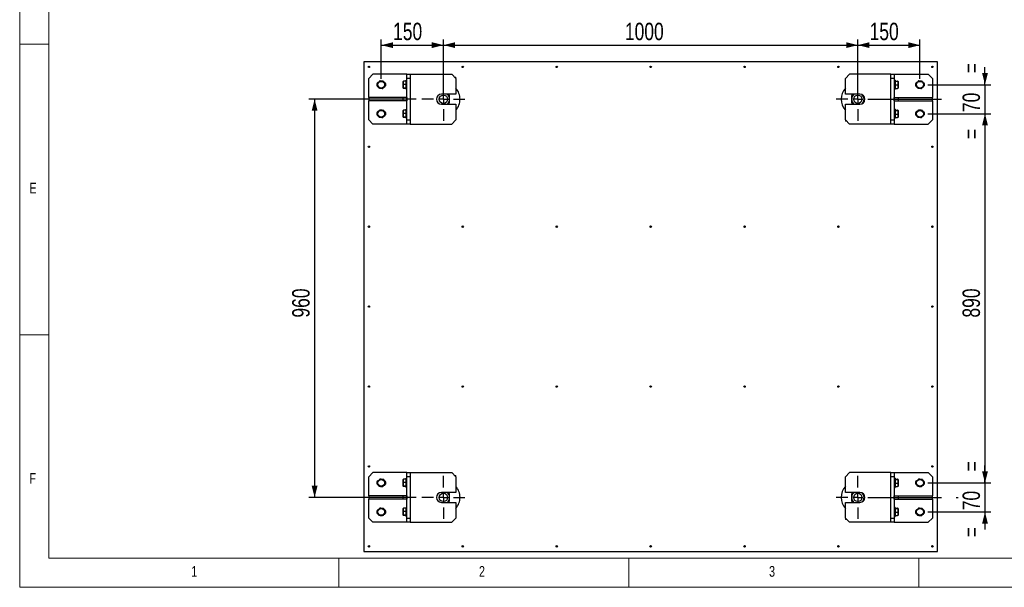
# Model space of a CAD drawing. Header units: millimetres. Extents: x 5 to 415, y 5 to 292.
# Tile 1 of 36: x 5 to 175, y 5 to 103. Entities that reach past the tile are written whole.
import ezdxf

# ---------------------------------------------------------------- set-up
doc = ezdxf.new("R2010")
doc.units = ezdxf.units.MM
doc.linetypes.add('CENTERX2', pattern=[20.32, 12.7, -2.54, 2.54, -2.54])
for name, color, linetype in [('COTES', 1, 'Continuous'), ('NOTES', 6, 'Continuous'), ('TRAIT-MIXTES', 3, 'CENTERX2')]:
    doc.layers.add(name, color=color, linetype=linetype)
doc.layers.add('TRAIT-FORT', color=4, linetype='Continuous', lineweight=25)
doc.styles.add('SLDTEXTSTYLE0', font='TXT', dxfattribs={"width": 0.75})
doc.dimstyles.new('SLDDIMSTYLE0', dxfattribs={"dimtxt": 3, "dimasz": 2, "dimexe": 0, "dimexo": 0.0625, "dimgap": 0.75, "dimtad": 1, "dimdec": 0, "dimlfac": 14, "dimrnd": 1e-09, "dimzin": 12, "dimdsep": 46, "dimtxsty": 'SLDTEXTSTYLE0', "dimsah": 1, "dimcen": 0.09, "dimadec": 0, "dimazin": 3, "dimtfac": 1, "dimtdec": 0, "dimtofl": 0, "dimtmove": 0, "dimatfit": 3, "dimfxl": 1, "dimfrac": 2, "dimtolj": 1, "dimtzin": 12, "dimarcsym": 0})
doc.dimstyles.new('SLDDIMSTYLE1', dxfattribs={"dimtxt": 3, "dimasz": 2, "dimexe": 0, "dimexo": 0.0625, "dimgap": 0.75, "dimtad": 1, "dimdec": 0, "dimlfac": 14, "dimrnd": 1e-09, "dimzin": 12, "dimdsep": 46, "dimtxsty": 'SLDTEXTSTYLE0', "dimsah": 1, "dimcen": 0.09, "dimadec": 0, "dimazin": 3, "dimtfac": 1, "dimtdec": 0, "dimtmove": 0, "dimatfit": 0, "dimfxl": 1, "dimfrac": 2, "dimtolj": 1, "dimtzin": 12, "dimarcsym": 0})

# ---------------------------------------------------------------- blocks, each defined once
blk = doc.blocks.new('_D_13')
at = {"layer": 'COTES', "color": 1, "transparency": 16777216}
for p, q in [((171.39, 91.55), (171.39, 94.55)), ((161.54, 91.55), (172.39, 91.55)), ((171.39, 91.55), (171.39, 86.55)), ((161.54, 86.55), (172.39, 86.55)), ((171.39, 86.55), (171.39, 83.55))]:
    blk.add_line(p, q, dxfattribs=at)
for points in [[(171.39, 91.55), (171.89, 93.55), (170.89, 93.55)], [(171.39, 86.55), (170.89, 84.55), (171.89, 84.55)]]:
    blk.add_solid(points, dxfattribs=at)
at = {"layer": 'COTES', "color": 1, "transparency": 16777216, "char_height": 3, "attachment_point": 1, "rotation": 90, "style": 'SLDTEXTSTYLE0'}
for s, insert in [('=', (167.52, 93.52)), ('70', (167.52, 86.83)), ('=', (167.52, 82.19))]:
    blk.add_mtext(s, dxfattribs=dict(at, insert=insert))
blk = doc.blocks.new('_D_14')
at = {"layer": 'COTES', "color": 1, "transparency": 16777216}
for p, q in [((161.54, 86.55), (172.39, 86.55)), ((171.39, 86.55), (171.39, 22.98)), ((161.54, 22.98), (172.39, 22.98))]:
    blk.add_line(p, q, dxfattribs=at)
for points in [[(171.39, 86.55), (170.89, 84.55), (171.89, 84.55)], [(171.39, 22.98), (171.89, 24.98), (170.89, 24.98)]]:
    blk.add_solid(points, dxfattribs=at)
at = {"layer": 'COTES', "color": 1, "transparency": 16777216, "insert": (167.52, 51.44), "char_height": 3, "attachment_point": 1, "rotation": 90, "style": 'SLDTEXTSTYLE0'}
blk.add_mtext('890', dxfattribs=at)
blk = doc.blocks.new('_D_15')
at = {"layer": 'COTES', "color": 1, "transparency": 16777216}
for p, q in [((171.39, 22.98), (171.39, 25.98)), ((161.54, 22.98), (172.39, 22.98)), ((171.39, 22.98), (171.39, 17.98)), ((161.54, 17.98), (172.39, 17.98)), ((171.39, 17.98), (171.39, 14.98))]:
    blk.add_line(p, q, dxfattribs=at)
for points in [[(171.39, 22.98), (171.89, 24.98), (170.89, 24.98)], [(171.39, 17.98), (170.89, 15.98), (171.89, 15.98)]]:
    blk.add_solid(points, dxfattribs=at)
at = {"layer": 'COTES', "color": 1, "transparency": 16777216, "char_height": 3, "attachment_point": 1, "rotation": 90, "style": 'SLDTEXTSTYLE0'}
for s, insert in [('=', (167.52, 24.94)), ('70', (167.52, 18.26)), ('=', (167.52, 13.62))]:
    blk.add_mtext(s, dxfattribs=dict(at, insert=insert))
blk = doc.blocks.new('_D_16')
at = {"layer": 'COTES', "color": 1, "transparency": 16777216}
for p, q in [((78.04, 93.76), (78.04, 99.36)), ((149.47, 93.76), (149.47, 99.36)), ((78.04, 98.36), (149.47, 98.36))]:
    blk.add_line(p, q, dxfattribs=at)
for points in [[(78.04, 98.36), (80.04, 97.86), (80.04, 98.86)], [(149.47, 98.36), (147.47, 98.86), (147.47, 97.86)]]:
    blk.add_solid(points, dxfattribs=at)
at = {"layer": 'COTES', "color": 1, "transparency": 16777216, "insert": (109.32, 102.22), "char_height": 3, "attachment_point": 1, "style": 'SLDTEXTSTYLE0'}
blk.add_mtext('1000', dxfattribs=at)
blk = doc.blocks.new('_D_17')
at = {"layer": 'COTES', "color": 1, "transparency": 16777216}
for p, q in [((73.33, 89.05), (54.84, 89.05)), ((55.84, 89.05), (55.84, 20.48)), ((73.33, 20.48), (54.84, 20.48))]:
    blk.add_line(p, q, dxfattribs=at)
for points in [[(55.84, 89.05), (55.34, 87.05), (56.34, 87.05)], [(55.84, 20.48), (56.34, 22.48), (55.34, 22.48)]]:
    blk.add_solid(points, dxfattribs=at)
at = {"layer": 'COTES', "color": 1, "transparency": 16777216, "insert": (51.97, 51.44), "char_height": 3, "attachment_point": 1, "rotation": 90, "style": 'SLDTEXTSTYLE0'}
blk.add_mtext('960', dxfattribs=at)
blk = doc.blocks.new('_D_18')
at = {"layer": 'COTES', "color": 1, "transparency": 16777216}
for p, q in [((67.33, 92.55), (67.33, 99.36)), ((78.04, 90.05), (78.04, 99.36)), ((67.33, 98.36), (78.04, 98.36))]:
    blk.add_line(p, q, dxfattribs=at)
for points in [[(67.33, 98.36), (69.33, 97.86), (69.33, 98.86)], [(78.04, 98.36), (76.04, 98.86), (76.04, 97.86)]]:
    blk.add_solid(points, dxfattribs=at)
at = {"layer": 'COTES', "color": 1, "transparency": 16777216, "insert": (69.36, 102.22), "char_height": 3, "attachment_point": 1, "style": 'SLDTEXTSTYLE0'}
blk.add_mtext('150', dxfattribs=at)
blk = doc.blocks.new('_D_19')
at = {"layer": 'COTES', "color": 1, "transparency": 16777216}
for p, q in [((149.47, 90.05), (149.47, 99.36)), ((160.18, 92.55), (160.18, 99.36)), ((149.47, 98.36), (160.18, 98.36))]:
    blk.add_line(p, q, dxfattribs=at)
for points in [[(149.47, 98.36), (151.47, 97.86), (151.47, 98.86)], [(160.18, 98.36), (158.18, 98.86), (158.18, 97.86)]]:
    blk.add_solid(points, dxfattribs=at)
at = {"layer": 'COTES', "color": 1, "transparency": 16777216, "insert": (151.5, 102.22), "char_height": 3, "attachment_point": 1, "style": 'SLDTEXTSTYLE0'}
blk.add_mtext('150', dxfattribs=at)
blk = doc.blocks.new('SW_CENTERMARKSYMBOL_0')
at = {"layer": 'TRAIT-MIXTES', "color": 0}
for p, q in [((0, 1.71), (0, 3.71)), ((-1.71, 0), (-3.71, 0)), ((0, 0), (-0.86, 0)), ((0, 0), (0, 0.86)), ((0, 0), (0, -0.86)), ((0, 0), (0.86, 0)), ((1.71, 0), (3.71, 0)), ((0, -1.71), (0, -3.71))]:
    blk.add_line(p, q, dxfattribs=at)
blk = doc.blocks.new('SW_CENTERMARKSYMBOL_1')
at = {"layer": 'TRAIT-MIXTES', "color": 0}
for p, q in [((0, 1.71), (0, 3.71)), ((-1.71, 0), (-3.71, 0)), ((0, 0), (-0.86, 0)), ((0, 0), (0, 0.86)), ((0, 0), (0, -0.86)), ((0, 0), (0.86, 0)), ((1.71, 0), (16.76, 0)), ((0, -1.71), (0, -3.71))]:
    blk.add_line(p, q, dxfattribs=at)
blk = doc.blocks.new('SW_CENTERMARKSYMBOL_2')
at = {"layer": 'TRAIT-MIXTES', "color": 0}
for p, q in [((0, 1.71), (0, 3.71)), ((-1.71, 0), (-3.71, 0)), ((0, 0), (-0.86, 0)), ((0, 0), (0, 0.86)), ((0, 0), (0, -0.86)), ((0, 0), (0.86, 0)), ((1.71, 0), (3.71, 0)), ((0, -1.71), (0, -3.71))]:
    blk.add_line(p, q, dxfattribs=at)
blk = doc.blocks.new('SW_CENTERMARKSYMBOL_3')
at = {"layer": 'TRAIT-MIXTES', "color": 0}
for p, q in [((0, 1.71), (0, 3.71)), ((-1.71, 0), (-3.71, 0)), ((0, 0), (-0.86, 0)), ((0, 0), (0, 0.86)), ((0, 0), (0, -0.86)), ((0, 0), (0.86, 0)), ((1.71, 0), (17.32, 0)), ((0, -1.71), (0, -3.71))]:
    blk.add_line(p, q, dxfattribs=at)

msp = doc.modelspace()

# ---------------------------------------------------------------- linework, layer by layer
at = {"color": 7, "linetype": 'Continuous', "lineweight": 18}
for p, q in [((5, 292), (5, 5)), ((10, 287), (10, 10)), ((5, 98.5), (10, 98.5)), ((10, 48.5), (5, 48.5)), ((10, 10), (410, 10)), ((60, 5), (60, 10)), ((110, 10), (110, 5)), ((160, 5), (160, 10)), ((5, 5), (415, 5))]:
    msp.add_line(p, q, dxfattribs=at)
at = {"layer": 'TRAIT-FORT', "color": 4, "linetype": 'Continuous', "lineweight": 25}
for p, q in [((64.327, 95.477), (64.327, 11.191)), ((163.185, 95.477), (64.327, 95.477)), ((163.185, 11.191), (163.185, 95.477)), ((65.899, 93.334), (65.185, 92.62)), ((65.185, 89.334), (65.185, 92.62)), ((71.756, 93.334), (65.899, 93.334)), ((71.132, 92.158), (71.113, 92.125)), ((71.113, 90.972), (71.113, 92.125)), ((71.613, 92.18), (71.185, 92.18)), ((71.756, 92.334), (71.613, 92.334)), ((71.613, 90.763), (71.613, 92.334)), ((71.756, 93.334), (72.327, 93.334)), ((71.756, 92.62), (71.756, 93.334)), ((72.327, 92.62), (71.756, 92.62)), ((71.756, 85.477), (71.756, 92.62)), ((72.327, 93.334), (72.327, 84.763)), ((72.327, 93.334), (79.47, 93.334)), ((80.185, 92.62), (79.47, 93.334)), ((79.97, 92.834), (80.185, 92.834)), ((80.185, 92.62), (80.185, 92.834)), ((80.185, 92.62), (80.185, 89.906)), ((148.042, 93.334), (147.327, 92.62)), ((147.327, 89.906), (147.327, 92.62)), ((155.185, 93.334), (148.042, 93.334)), ((155.185, 84.763), (155.185, 93.334)), ((155.185, 93.334), (155.756, 93.334)), ((155.756, 92.62), (155.185, 92.62)), ((155.756, 93.334), (155.756, 92.62)), ((155.756, 93.334), (161.613, 93.334)), ((155.756, 92.62), (155.756, 85.477)), ((155.899, 92.334), (155.756, 92.334)), ((155.899, 92.334), (155.899, 90.763)), ((155.899, 92.18), (156.327, 92.18)), ((155.899, 92.129), (156.327, 92.129)), ((156.399, 92.125), (156.38, 92.158)), ((156.399, 92.125), (156.399, 90.972)), ((162.327, 92.62), (161.613, 93.334)), ((162.327, 92.62), (162.327, 89.334)), ((64.318, 90.834), (64.318, 87.263)), ((71.113, 90.972), (71.132, 90.939)), ((71.613, 91.599), (71.185, 91.599)), ((71.613, 90.968), (71.185, 90.968)), ((71.613, 90.918), (71.185, 90.918)), ((71.613, 90.763), (71.756, 90.763)), ((155.756, 90.763), (155.899, 90.763)), ((155.899, 91.498), (156.327, 91.498)), ((155.899, 90.918), (156.327, 90.918)), ((156.38, 90.939), (156.399, 90.972)), ((163.193, 87.263), (163.193, 90.834)), ((65.185, 89.334), (65.185, 88.763)), ((71.042, 89.334), (65.185, 89.334)), ((65.185, 85.477), (65.185, 88.763)), ((71.042, 88.763), (65.185, 88.763)), ((71.042, 89.334), (71.042, 88.763)), ((71.756, 89.334), (71.042, 89.334)), ((71.756, 88.763), (71.042, 88.763)), ((71.756, 89.334), (71.756, 88.763)), ((80.185, 89.906), (77.685, 89.906)), ((149.827, 89.906), (147.327, 89.906)), ((155.756, 88.763), (155.756, 89.334)), ((155.756, 89.334), (156.47, 89.334)), ((155.756, 88.763), (156.47, 88.763)), ((156.47, 88.763), (156.47, 89.334)), ((156.47, 89.334), (162.327, 89.334)), ((156.47, 88.763), (162.327, 88.763)), ((162.327, 88.763), (162.327, 89.334)), ((162.327, 88.763), (162.327, 85.477)), ((71.132, 87.158), (71.113, 87.125)), ((71.113, 85.972), (71.113, 87.125)), ((71.613, 87.18), (71.185, 87.18)), ((71.613, 86.599), (71.185, 86.599)), ((71.756, 87.334), (71.613, 87.334)), ((71.613, 85.763), (71.613, 87.334)), ((77.685, 88.191), (80.185, 88.191)), ((80.185, 88.191), (80.185, 85.477)), ((147.327, 85.477), (147.327, 88.191)), ((147.327, 88.191), (149.827, 88.191)), ((155.899, 87.334), (155.756, 87.334)), ((155.899, 87.334), (155.899, 85.763)), ((155.899, 87.18), (156.327, 87.18)), ((155.899, 87.129), (156.327, 87.129)), ((156.399, 87.125), (156.38, 87.158)), ((156.399, 87.125), (156.399, 85.972)), ((65.185, 85.477), (65.899, 84.763)), ((71.113, 85.972), (71.132, 85.939)), ((71.613, 85.968), (71.185, 85.968)), ((71.613, 85.918), (71.185, 85.918)), ((71.613, 85.763), (71.756, 85.763)), ((71.756, 85.477), (72.327, 85.477)), ((71.756, 84.763), (71.756, 85.477)), ((79.47, 84.763), (80.185, 85.477)), ((147.327, 85.477), (148.042, 84.763)), ((147.327, 85.477), (147.327, 85.263)), ((147.542, 85.263), (147.327, 85.263)), ((155.185, 85.477), (155.756, 85.477)), ((155.756, 85.763), (155.899, 85.763)), ((155.756, 85.477), (155.756, 84.763)), ((155.899, 86.498), (156.327, 86.498)), ((155.899, 85.918), (156.327, 85.918)), ((156.38, 85.939), (156.399, 85.972)), ((161.613, 84.763), (162.327, 85.477)), ((71.756, 84.763), (65.899, 84.763)), ((72.327, 84.763), (71.756, 84.763)), ((72.327, 84.763), (79.47, 84.763)), ((155.185, 84.763), (148.042, 84.763)), ((155.756, 84.763), (155.185, 84.763)), ((155.756, 84.763), (161.613, 84.763)), ((65.899, 24.763), (65.185, 24.049)), ((65.185, 20.763), (65.185, 24.049)), ((71.756, 24.763), (65.899, 24.763)), ((71.756, 23.763), (71.613, 23.763)), ((71.613, 22.191), (71.613, 23.763)), ((71.756, 24.763), (72.327, 24.763)), ((71.756, 24.049), (71.756, 24.763)), ((72.327, 24.049), (71.756, 24.049)), ((71.756, 16.906), (71.756, 24.049)), ((72.327, 24.763), (79.47, 24.763)), ((72.327, 24.763), (72.327, 16.191)), ((80.185, 24.049), (79.47, 24.763)), ((79.97, 24.263), (80.185, 24.263)), ((80.185, 24.049), (80.185, 24.263)), ((80.185, 24.049), (80.185, 21.334)), ((148.042, 24.763), (147.327, 24.049)), ((147.327, 21.334), (147.327, 24.049)), ((155.185, 24.763), (148.042, 24.763)), ((155.185, 16.191), (155.185, 24.763)), ((155.185, 24.763), (155.756, 24.763)), ((155.756, 24.049), (155.185, 24.049)), ((155.756, 24.763), (155.756, 24.049)), ((155.756, 24.763), (161.613, 24.763)), ((155.756, 24.049), (155.756, 16.906)), ((155.899, 23.763), (155.756, 23.763)), ((155.899, 23.763), (155.899, 22.191)), ((162.327, 24.049), (161.613, 24.763)), ((162.327, 24.049), (162.327, 20.763)), ((64.318, 22.263), (64.318, 18.691)), ((71.132, 23.586), (71.113, 23.554)), ((71.113, 22.4), (71.113, 23.554)), ((71.113, 22.4), (71.132, 22.368)), ((71.613, 23.608), (71.185, 23.608)), ((71.613, 23.028), (71.185, 23.028)), ((71.613, 22.397), (71.185, 22.397)), ((71.613, 22.346), (71.185, 22.346)), ((71.613, 22.191), (71.756, 22.191)), ((155.756, 22.191), (155.899, 22.191)), ((155.899, 23.608), (156.327, 23.608)), ((155.899, 23.557), (156.327, 23.557)), ((155.899, 22.926), (156.327, 22.926)), ((155.899, 22.346), (156.327, 22.346)), ((156.399, 23.554), (156.38, 23.586)), ((156.38, 22.368), (156.399, 22.4)), ((156.399, 23.554), (156.399, 22.4)), ((163.193, 18.691), (163.193, 22.263)), ((65.185, 20.763), (65.185, 20.191)), ((71.042, 20.763), (65.185, 20.763)), ((71.042, 20.763), (71.042, 20.191)), ((71.756, 20.763), (71.042, 20.763)), ((71.756, 20.763), (71.756, 20.191)), ((80.185, 21.334), (77.685, 21.334)), ((149.827, 21.334), (147.327, 21.334)), ((155.756, 20.191), (155.756, 20.763)), ((155.756, 20.763), (156.47, 20.763)), ((156.47, 20.191), (156.47, 20.763)), ((156.47, 20.763), (162.327, 20.763)), ((162.327, 20.191), (162.327, 20.763)), ((65.185, 16.906), (65.185, 20.191)), ((71.042, 20.191), (65.185, 20.191)), ((71.756, 20.191), (71.042, 20.191)), ((71.756, 18.763), (71.613, 18.763)), ((71.613, 17.191), (71.613, 18.763)), ((77.685, 19.62), (80.185, 19.62)), ((80.185, 19.62), (80.185, 16.906)), ((147.327, 19.62), (149.827, 19.62)), ((147.327, 16.906), (147.327, 19.62)), ((155.756, 20.191), (156.47, 20.191)), ((155.899, 18.763), (155.756, 18.763)), ((155.899, 18.763), (155.899, 17.191)), ((156.47, 20.191), (162.327, 20.191)), ((162.327, 20.191), (162.327, 16.906)), ((71.132, 18.586), (71.113, 18.554)), ((71.113, 17.4), (71.113, 18.554)), ((71.113, 17.4), (71.132, 17.368)), ((71.613, 18.608), (71.185, 18.608)), ((71.613, 18.028), (71.185, 18.028)), ((71.613, 17.397), (71.185, 17.397)), ((71.613, 17.346), (71.185, 17.346)), ((71.613, 17.191), (71.756, 17.191)), ((155.756, 17.191), (155.899, 17.191)), ((155.899, 18.608), (156.327, 18.608)), ((155.899, 18.557), (156.327, 18.557)), ((155.899, 17.926), (156.327, 17.926)), ((155.899, 17.346), (156.327, 17.346)), ((156.399, 18.554), (156.38, 18.586)), ((156.38, 17.368), (156.399, 17.4)), ((156.399, 18.554), (156.399, 17.4)), ((65.185, 16.906), (65.899, 16.191)), ((71.756, 16.191), (65.899, 16.191)), ((71.756, 16.906), (72.327, 16.906)), ((71.756, 16.191), (71.756, 16.906)), ((72.327, 16.191), (71.756, 16.191)), ((72.327, 16.191), (79.47, 16.191)), ((79.47, 16.191), (80.185, 16.906)), ((147.327, 16.906), (148.042, 16.191)), ((147.327, 16.906), (147.327, 16.691)), ((147.542, 16.691), (147.327, 16.691)), ((155.185, 16.191), (148.042, 16.191)), ((155.185, 16.906), (155.756, 16.906)), ((155.756, 16.191), (155.185, 16.191)), ((155.756, 16.906), (155.756, 16.191)), ((155.756, 16.191), (161.613, 16.191)), ((161.613, 16.191), (162.327, 16.906)), ((64.327, 11.191), (163.185, 11.191))]:
    msp.add_line(p, q, dxfattribs=at)
at = {"layer": 'TRAIT-FORT', "color": 4, "linetype": 'Continuous', "lineweight": 25, "flags": 128}
for points in [[(64.327, 90.919), (64.324, 90.904), (64.318, 90.834)], [(163.193, 90.834), (163.187, 90.904), (163.185, 90.919)], [(64.318, 87.263), (64.324, 87.193), (64.327, 87.178)], [(163.185, 87.178), (163.187, 87.193), (163.193, 87.263)], [(64.327, 22.348), (64.324, 22.332), (64.318, 22.263)], [(163.193, 22.263), (163.187, 22.332), (163.185, 22.348)], [(64.318, 18.691), (64.324, 18.622), (64.327, 18.606)], [(163.185, 18.606), (163.187, 18.622), (163.193, 18.691)]]:
    msp.add_lwpolyline(points, dxfattribs=at)
at = {"layer": 'TRAIT-FORT', "color": 4, "linetype": 'Continuous', "lineweight": 25}
for centre, radius in [((65.185, 94.62), 0.121), ((81.375, 94.62), 0.121), ((97.565, 94.62), 0.121), ((113.756, 94.62), 0.121), ((129.946, 94.62), 0.121), ((146.137, 94.62), 0.121), ((162.327, 94.62), 0.121), ((67.327, 91.549), 0.577), ((160.185, 91.549), 0.577), ((78.042, 89.049), 0.714), ((149.47, 89.049), 0.714), ((67.327, 86.549), 0.577), ((160.185, 86.549), 0.577), ((65.185, 80.858), 0.121), ((162.327, 80.858), 0.121), ((65.185, 67.096), 0.121), ((81.375, 67.096), 0.121), ((97.565, 67.096), 0.121), ((113.756, 67.096), 0.121), ((129.946, 67.096), 0.121), ((146.137, 67.096), 0.121), ((162.327, 67.096), 0.121), ((65.185, 53.334), 0.121), ((162.327, 53.334), 0.121), ((65.185, 39.572), 0.121), ((81.375, 39.572), 0.121), ((97.565, 39.572), 0.121), ((113.756, 39.572), 0.121), ((129.946, 39.572), 0.121), ((146.137, 39.572), 0.121), ((162.327, 39.572), 0.121), ((65.185, 25.81), 0.121), ((162.327, 25.81), 0.121), ((67.327, 22.977), 0.577), ((160.185, 22.977), 0.577), ((78.042, 20.477), 0.714), ((149.47, 20.477), 0.714), ((67.327, 17.977), 0.577), ((160.185, 17.977), 0.577), ((65.185, 12.049), 0.121), ((81.375, 12.049), 0.121), ((97.565, 12.049), 0.121), ((113.756, 12.049), 0.121), ((129.946, 12.049), 0.121), ((146.137, 12.049), 0.121), ((162.327, 12.049), 0.121)]:
    msp.add_circle(centre, radius, dxfattribs=at)
for centre, radius, start, end in [((66.97, 91.549), 0.429, 102.05345, 252.11075), ((67.685, 91.549), 0.429, 282.9226, 72.11075), ((159.827, 91.549), 0.429, 102.9226, 252.11075), ((160.542, 91.549), 0.429, 282.9226, 72.11075), ((78.042, 89.049), 2.857, 0, 41.40962), ((149.47, 89.049), 2.857, 138.59038, 221.40962), ((77.685, 89.049), 0.857, 90, 270), ((78.042, 89.049), 1.071, 0, 53.1301), ((78.042, 89.049), 1.071, 306.8699, 0), ((78.042, 89.049), 2.857, 318.59038, 0), ((149.47, 89.049), 1.071, 126.8699, 180), ((149.47, 89.049), 1.071, 180, 233.1301), ((149.827, 89.049), 0.857, 270, 90), ((149.47, 89.049), 1.071, 0, 45.74671), ((149.47, 89.049), 1.071, 316.96634, 0), ((66.97, 86.549), 0.429, 102.9226, 252.11075), ((67.685, 86.549), 0.429, 282.9226, 72.11075), ((159.827, 86.549), 0.429, 102.9226, 252.11075), ((160.542, 86.549), 0.429, 282.9226, 72.11075), ((66.97, 22.977), 0.429, 102.05345, 252.11075), ((67.685, 22.977), 0.429, 282.9226, 72.11075), ((78.042, 20.477), 2.857, 0, 41.40962), ((149.47, 20.477), 2.857, 138.59038, 221.40962), ((159.827, 22.977), 0.429, 102.9226, 252.11075), ((160.542, 22.977), 0.429, 282.9226, 72.11075), ((77.685, 20.477), 0.857, 90, 270), ((78.042, 20.477), 1.071, 0, 53.1301), ((78.042, 20.477), 1.071, 306.8699, 0), ((78.042, 20.477), 2.857, 318.59038, 0), ((149.47, 20.477), 1.071, 126.8699, 180), ((149.47, 20.477), 1.071, 180, 233.1301), ((149.827, 20.477), 0.857, 270, 90), ((149.47, 20.477), 1.071, 0, 45.74671), ((149.47, 20.477), 1.071, 316.96634, 0), ((66.97, 17.977), 0.429, 102.9226, 252.11075), ((67.685, 17.977), 0.429, 282.9226, 72.11075), ((159.827, 17.977), 0.429, 102.9226, 252.11075), ((160.542, 17.977), 0.429, 282.9226, 72.11075)]:
    msp.add_arc(centre, radius, start, end, dxfattribs=at)
for points, knots in [([(67.058, 92.196), (67.031, 92.161), (66.977, 92.09), (66.886, 91.971), (66.784, 91.838), (66.697, 91.723), (66.646, 91.657), (66.632, 91.638)], [0, 0, 0, 0, 0.1920039, 0.3858618, 0.637826, 0.8965988, 1, 1, 1, 1]), ([(67.753, 92.106), (67.713, 92.111), (67.632, 92.121), (67.507, 92.138), (67.402, 92.151), (67.317, 92.162), (67.254, 92.17), (67.19, 92.179), (67.124, 92.187), (67.08, 92.193), (67.058, 92.196)], [0, 0, 0, 0, 0.1774691, 0.3556536, 0.5349393, 0.6247314, 0.7148332, 0.8056027, 0.9005763, 1, 1, 1, 1]), ([(67.753, 92.106), (67.776, 92.05), (67.824, 91.936), (67.894, 91.768), (67.961, 91.607), (68.002, 91.508), (68.023, 91.459)], [0, 0, 0, 0, 0.2646049, 0.5349477, 0.7653431, 1, 1, 1, 1]), ([(71.185, 91.599), (71.163, 91.673), (71.127, 91.795), (71.131, 91.972), (71.156, 92.091), (71.178, 92.16), (71.185, 92.18)], [0, 0, 0, 0, 0.3855495, 0.6376419, 0.8965462, 1, 1, 1, 1]), ([(71.133, 92.157), (71.136, 92.161), (71.143, 92.168), (71.17, 92.176), (71.185, 92.18)], [0, 0, 0, 0, 0.4641289, 1, 1, 1, 1]), ([(156.327, 92.129), (156.343, 92.133), (156.374, 92.142), (156.386, 92.155), (156.369, 92.168), (156.341, 92.176), (156.327, 92.18)], [0, 0, 0, 0, 0.2646049, 0.5349477, 0.7653431, 1, 1, 1, 1]), ([(156.327, 92.129), (156.343, 92.074), (156.374, 91.963), (156.386, 91.799), (156.369, 91.642), (156.341, 91.546), (156.327, 91.498)], [0, 0, 0, 0, 0.2646049, 0.5349477, 0.7653431, 1, 1, 1, 1]), ([(159.915, 92.196), (159.888, 92.161), (159.834, 92.09), (159.743, 91.971), (159.641, 91.838), (159.554, 91.723), (159.504, 91.657), (159.489, 91.638)], [0, 0, 0, 0, 0.1920039, 0.3858618, 0.637826, 0.8965988, 1, 1, 1, 1]), ([(160.61, 92.106), (160.57, 92.111), (160.489, 92.121), (160.364, 92.138), (160.259, 92.151), (160.174, 92.162), (160.111, 92.17), (160.047, 92.179), (159.981, 92.187), (159.937, 92.193), (159.915, 92.196)], [0, 0, 0, 0, 0.1774691, 0.3556536, 0.5349393, 0.6247314, 0.7148332, 0.8056027, 0.9005763, 1, 1, 1, 1]), ([(160.61, 92.106), (160.633, 92.05), (160.681, 91.936), (160.751, 91.768), (160.818, 91.607), (160.859, 91.508), (160.88, 91.459)], [0, 0, 0, 0, 0.2646049, 0.5349477, 0.7653431, 1, 1, 1, 1]), ([(66.902, 90.991), (66.878, 91.048), (66.831, 91.161), (66.761, 91.329), (66.694, 91.49), (66.653, 91.589), (66.632, 91.638)], [0, 0, 0, 0, 0.2646049, 0.5349477, 0.7653431, 1, 1, 1, 1]), ([(66.902, 90.991), (66.942, 90.986), (67.023, 90.976), (67.148, 90.96), (67.253, 90.946), (67.338, 90.935), (67.401, 90.927), (67.465, 90.919), (67.53, 90.91), (67.575, 90.904), (67.597, 90.901)], [0, 0, 0, 0, 0.1774691, 0.3556536, 0.5349393, 0.6247314, 0.7148332, 0.8056027, 0.9005763, 1, 1, 1, 1]), ([(68.023, 91.459), (67.996, 91.424), (67.942, 91.353), (67.851, 91.234), (67.749, 91.101), (67.662, 90.986), (67.611, 90.92), (67.597, 90.901)], [0, 0, 0, 0, 0.1920039, 0.3858618, 0.637826, 0.8965988, 1, 1, 1, 1]), ([(71.185, 90.968), (71.169, 91.023), (71.138, 91.134), (71.126, 91.298), (71.143, 91.455), (71.171, 91.551), (71.185, 91.599)], [0, 0, 0, 0, 0.2646049, 0.5349477, 0.7653431, 1, 1, 1, 1]), ([(71.185, 90.968), (71.169, 90.964), (71.138, 90.955), (71.126, 90.942), (71.143, 90.929), (71.171, 90.921), (71.185, 90.918)], [0, 0, 0, 0, 0.2646049, 0.5349477, 0.7653431, 1, 1, 1, 1]), ([(156.327, 91.498), (156.349, 91.424), (156.385, 91.302), (156.381, 91.125), (156.356, 91.006), (156.334, 90.937), (156.327, 90.918)], [0, 0, 0, 0, 0.3855495, 0.6376419, 0.8965462, 1, 1, 1, 1]), ([(156.379, 90.94), (156.376, 90.936), (156.369, 90.929), (156.342, 90.921), (156.327, 90.918)], [0, 0, 0, 0, 0.4641289, 1, 1, 1, 1]), ([(159.759, 90.991), (159.736, 91.048), (159.688, 91.161), (159.618, 91.329), (159.551, 91.49), (159.51, 91.589), (159.489, 91.638)], [0, 0, 0, 0, 0.2646049, 0.5349477, 0.7653431, 1, 1, 1, 1]), ([(159.759, 90.991), (159.799, 90.986), (159.88, 90.976), (160.005, 90.96), (160.11, 90.946), (160.195, 90.935), (160.258, 90.927), (160.322, 90.919), (160.388, 90.91), (160.432, 90.904), (160.454, 90.901)], [0, 0, 0, 0, 0.1774691, 0.3556536, 0.5349393, 0.6247314, 0.7148332, 0.8056027, 0.9005763, 1, 1, 1, 1]), ([(160.88, 91.459), (160.853, 91.424), (160.799, 91.353), (160.708, 91.234), (160.606, 91.101), (160.519, 90.986), (160.469, 90.92), (160.454, 90.901)], [0, 0, 0, 0, 0.1920039, 0.3858618, 0.637826, 0.8965988, 1, 1, 1, 1]), ([(79.113, 89.667), (79.04, 89.709), (78.908, 89.785), (78.764, 89.869), (78.7, 89.906)], [0, 0, 0, 0, 0.5552259, 1, 1, 1, 1]), ([(78.7, 88.191), (78.705, 88.195), (78.758, 88.225), (78.901, 88.307), (79.029, 88.381), (79.113, 88.43)], [0, 0, 0, 0, 0.03839496, 0.36510803, 1, 1, 1, 1]), ([(79.113, 89.049), (79.113, 89.06), (79.113, 89.148), (79.113, 89.314), (79.113, 89.508), (79.113, 89.623), (79.113, 89.667)], [0, 0, 0, 0, 0.05328052, 0.40731806, 0.77424457, 1, 1, 1, 1]), ([(79.113, 88.43), (79.113, 88.503), (79.113, 88.636), (79.113, 88.844), (79.113, 88.98), (79.113, 89.049)], [0, 0, 0, 0, 0.3711752, 0.6813891, 1, 1, 1, 1]), ([(148.812, 89.906), (148.806, 89.902), (148.753, 89.872), (148.611, 89.79), (148.483, 89.716), (148.399, 89.667)], [0, 0, 0, 0, 0.03839496, 0.36510803, 1, 1, 1, 1]), ([(148.399, 89.667), (148.399, 89.595), (148.399, 89.461), (148.399, 89.253), (148.399, 89.117), (148.399, 89.049)], [0, 0, 0, 0, 0.3711752, 0.6813891, 1, 1, 1, 1]), ([(148.399, 89.049), (148.399, 89.037), (148.399, 88.949), (148.399, 88.783), (148.399, 88.589), (148.399, 88.474), (148.399, 88.43)], [0, 0, 0, 0, 0.05328052, 0.40731806, 0.77424457, 1, 1, 1, 1]), ([(148.399, 88.43), (148.472, 88.388), (148.604, 88.312), (148.748, 88.228), (148.812, 88.191)], [0, 0, 0, 0, 0.5552259, 1, 1, 1, 1]), ([(150.542, 89.505), (150.542, 89.486), (150.542, 89.405), (150.542, 89.252), (150.542, 89.117), (150.542, 89.049)], [0, 0, 0, 0, 0.134704, 0.5615746, 1, 1, 1, 1]), ([(150.542, 89.049), (150.542, 89.037), (150.542, 88.949), (150.542, 88.79), (150.542, 88.65), (150.542, 88.583)], [0, 0, 0, 0, 0.0718789, 0.5494988, 1, 1, 1, 1]), ([(67.058, 87.196), (67.031, 87.161), (66.977, 87.09), (66.886, 86.971), (66.784, 86.838), (66.697, 86.723), (66.646, 86.657), (66.632, 86.638)], [0, 0, 0, 0, 0.1920039, 0.3858618, 0.637826, 0.8965988, 1, 1, 1, 1]), ([(66.902, 85.991), (66.878, 86.048), (66.831, 86.161), (66.761, 86.329), (66.694, 86.49), (66.653, 86.589), (66.632, 86.638)], [0, 0, 0, 0, 0.2646049, 0.5349477, 0.7653431, 1, 1, 1, 1]), ([(67.753, 87.106), (67.713, 87.111), (67.632, 87.121), (67.507, 87.138), (67.402, 87.151), (67.317, 87.162), (67.254, 87.17), (67.19, 87.179), (67.124, 87.187), (67.08, 87.193), (67.058, 87.196)], [0, 0, 0, 0, 0.1774691, 0.3556536, 0.5349393, 0.6247314, 0.7148332, 0.8056027, 0.9005763, 1, 1, 1, 1]), ([(67.753, 87.106), (67.776, 87.05), (67.824, 86.936), (67.894, 86.768), (67.961, 86.607), (68.002, 86.508), (68.023, 86.459)], [0, 0, 0, 0, 0.2646049, 0.5349477, 0.7653431, 1, 1, 1, 1]), ([(71.185, 86.599), (71.163, 86.673), (71.127, 86.795), (71.131, 86.972), (71.156, 87.091), (71.178, 87.16), (71.185, 87.18)], [0, 0, 0, 0, 0.3855495, 0.6376419, 0.8965462, 1, 1, 1, 1]), ([(71.185, 85.968), (71.169, 86.023), (71.138, 86.134), (71.126, 86.298), (71.143, 86.455), (71.171, 86.551), (71.185, 86.599)], [0, 0, 0, 0, 0.2646049, 0.5349477, 0.7653431, 1, 1, 1, 1]), ([(71.133, 87.157), (71.136, 87.161), (71.143, 87.168), (71.17, 87.176), (71.185, 87.18)], [0, 0, 0, 0, 0.4641289, 1, 1, 1, 1]), ([(156.327, 87.129), (156.343, 87.133), (156.374, 87.142), (156.386, 87.155), (156.369, 87.168), (156.341, 87.176), (156.327, 87.18)], [0, 0, 0, 0, 0.2646049, 0.5349477, 0.7653431, 1, 1, 1, 1]), ([(156.327, 87.129), (156.343, 87.074), (156.374, 86.963), (156.386, 86.799), (156.369, 86.642), (156.341, 86.546), (156.327, 86.498)], [0, 0, 0, 0, 0.2646049, 0.5349477, 0.7653431, 1, 1, 1, 1]), ([(159.915, 87.196), (159.888, 87.161), (159.834, 87.09), (159.743, 86.971), (159.641, 86.838), (159.554, 86.723), (159.504, 86.657), (159.489, 86.638)], [0, 0, 0, 0, 0.1920039, 0.3858618, 0.637826, 0.8965988, 1, 1, 1, 1]), ([(159.759, 85.991), (159.736, 86.048), (159.688, 86.161), (159.618, 86.329), (159.551, 86.49), (159.51, 86.589), (159.489, 86.638)], [0, 0, 0, 0, 0.2646049, 0.5349477, 0.7653431, 1, 1, 1, 1]), ([(160.61, 87.106), (160.57, 87.111), (160.489, 87.121), (160.364, 87.138), (160.259, 87.151), (160.174, 87.162), (160.111, 87.17), (160.047, 87.179), (159.981, 87.187), (159.937, 87.193), (159.915, 87.196)], [0, 0, 0, 0, 0.1774691, 0.3556536, 0.5349393, 0.6247314, 0.7148332, 0.8056027, 0.9005763, 1, 1, 1, 1]), ([(160.61, 87.106), (160.633, 87.05), (160.681, 86.936), (160.751, 86.768), (160.818, 86.607), (160.859, 86.508), (160.88, 86.459)], [0, 0, 0, 0, 0.2646049, 0.5349477, 0.7653431, 1, 1, 1, 1]), ([(66.902, 85.991), (66.942, 85.986), (67.023, 85.976), (67.148, 85.96), (67.253, 85.946), (67.338, 85.935), (67.401, 85.927), (67.465, 85.919), (67.53, 85.91), (67.575, 85.904), (67.597, 85.901)], [0, 0, 0, 0, 0.1774691, 0.3556536, 0.5349393, 0.6247314, 0.7148332, 0.8056027, 0.9005763, 1, 1, 1, 1]), ([(68.023, 86.459), (67.996, 86.424), (67.942, 86.353), (67.851, 86.234), (67.749, 86.101), (67.662, 85.986), (67.611, 85.92), (67.597, 85.901)], [0, 0, 0, 0, 0.1920039, 0.3858618, 0.637826, 0.8965988, 1, 1, 1, 1]), ([(71.185, 85.968), (71.169, 85.964), (71.138, 85.955), (71.126, 85.942), (71.143, 85.929), (71.171, 85.921), (71.185, 85.918)], [0, 0, 0, 0, 0.2646049, 0.5349477, 0.7653431, 1, 1, 1, 1]), ([(156.327, 86.498), (156.349, 86.424), (156.385, 86.302), (156.381, 86.125), (156.356, 86.006), (156.334, 85.937), (156.327, 85.918)], [0, 0, 0, 0, 0.3855495, 0.6376419, 0.8965462, 1, 1, 1, 1]), ([(156.379, 85.94), (156.376, 85.936), (156.369, 85.929), (156.342, 85.921), (156.327, 85.918)], [0, 0, 0, 0, 0.4641289, 1, 1, 1, 1]), ([(159.759, 85.991), (159.799, 85.986), (159.88, 85.976), (160.005, 85.96), (160.11, 85.946), (160.195, 85.935), (160.258, 85.927), (160.322, 85.919), (160.388, 85.91), (160.432, 85.904), (160.454, 85.901)], [0, 0, 0, 0, 0.1774691, 0.3556536, 0.5349393, 0.6247314, 0.7148332, 0.8056027, 0.9005763, 1, 1, 1, 1]), ([(160.88, 86.459), (160.853, 86.424), (160.799, 86.353), (160.708, 86.234), (160.606, 86.101), (160.519, 85.986), (160.469, 85.92), (160.454, 85.901)], [0, 0, 0, 0, 0.1920039, 0.3858618, 0.637826, 0.8965988, 1, 1, 1, 1]), ([(67.058, 23.624), (67.031, 23.589), (66.977, 23.519), (66.886, 23.399), (66.784, 23.266), (66.697, 23.152), (66.646, 23.086), (66.632, 23.067)], [0, 0, 0, 0, 0.1920039, 0.3858618, 0.637826, 0.8965988, 1, 1, 1, 1]), ([(66.902, 22.42), (66.878, 22.476), (66.831, 22.59), (66.761, 22.758), (66.694, 22.919), (66.653, 23.017), (66.632, 23.067)], [0, 0, 0, 0, 0.2646049, 0.5349477, 0.7653431, 1, 1, 1, 1]), ([(66.902, 22.42), (66.942, 22.415), (67.023, 22.404), (67.148, 22.388), (67.253, 22.375), (67.338, 22.364), (67.401, 22.355), (67.465, 22.347), (67.53, 22.339), (67.575, 22.333), (67.597, 22.33)], [0, 0, 0, 0, 0.1774691, 0.3556536, 0.5349393, 0.6247314, 0.7148332, 0.8056027, 0.9005763, 1, 1, 1, 1]), ([(67.753, 23.534), (67.713, 23.539), (67.632, 23.55), (67.507, 23.566), (67.402, 23.58), (67.317, 23.591), (67.254, 23.599), (67.19, 23.607), (67.124, 23.616), (67.08, 23.621), (67.058, 23.624)], [0, 0, 0, 0, 0.1774691, 0.3556536, 0.5349393, 0.6247314, 0.7148332, 0.8056027, 0.9005763, 1, 1, 1, 1]), ([(68.023, 22.887), (67.996, 22.852), (67.942, 22.782), (67.851, 22.662), (67.749, 22.529), (67.662, 22.415), (67.611, 22.349), (67.597, 22.33)], [0, 0, 0, 0, 0.1920039, 0.3858618, 0.637826, 0.8965988, 1, 1, 1, 1]), ([(67.753, 23.534), (67.776, 23.478), (67.824, 23.365), (67.894, 23.196), (67.961, 23.036), (68.002, 22.937), (68.023, 22.887)], [0, 0, 0, 0, 0.2646049, 0.5349477, 0.7653431, 1, 1, 1, 1]), ([(71.185, 23.028), (71.163, 23.102), (71.127, 23.224), (71.131, 23.401), (71.156, 23.52), (71.178, 23.589), (71.185, 23.608)], [0, 0, 0, 0, 0.3855495, 0.6376419, 0.8965462, 1, 1, 1, 1]), ([(71.185, 22.397), (71.169, 22.452), (71.138, 22.563), (71.126, 22.727), (71.143, 22.883), (71.171, 22.979), (71.185, 23.028)], [0, 0, 0, 0, 0.2646049, 0.5349477, 0.7653431, 1, 1, 1, 1]), ([(71.185, 22.397), (71.169, 22.393), (71.138, 22.384), (71.126, 22.37), (71.143, 22.358), (71.171, 22.35), (71.185, 22.346)], [0, 0, 0, 0, 0.2646049, 0.5349477, 0.7653431, 1, 1, 1, 1]), ([(71.133, 23.586), (71.136, 23.589), (71.143, 23.597), (71.17, 23.604), (71.185, 23.608)], [0, 0, 0, 0, 0.4641289, 1, 1, 1, 1]), ([(156.327, 23.557), (156.343, 23.562), (156.374, 23.571), (156.386, 23.584), (156.369, 23.596), (156.341, 23.604), (156.327, 23.608)], [0, 0, 0, 0, 0.2646049, 0.5349477, 0.7653431, 1, 1, 1, 1]), ([(156.327, 23.557), (156.343, 23.502), (156.374, 23.392), (156.386, 23.228), (156.369, 23.071), (156.341, 22.975), (156.327, 22.926)], [0, 0, 0, 0, 0.2646049, 0.5349477, 0.7653431, 1, 1, 1, 1]), ([(156.327, 22.926), (156.349, 22.852), (156.385, 22.73), (156.381, 22.553), (156.356, 22.434), (156.334, 22.366), (156.327, 22.346)], [0, 0, 0, 0, 0.3855495, 0.6376419, 0.8965462, 1, 1, 1, 1]), ([(156.379, 22.368), (156.376, 22.365), (156.369, 22.357), (156.342, 22.35), (156.327, 22.346)], [0, 0, 0, 0, 0.4641289, 1, 1, 1, 1]), ([(159.915, 23.624), (159.888, 23.589), (159.834, 23.519), (159.743, 23.399), (159.641, 23.266), (159.554, 23.152), (159.504, 23.086), (159.489, 23.067)], [0, 0, 0, 0, 0.1920039, 0.3858618, 0.637826, 0.8965988, 1, 1, 1, 1]), ([(159.759, 22.42), (159.736, 22.476), (159.688, 22.59), (159.618, 22.758), (159.551, 22.919), (159.51, 23.017), (159.489, 23.067)], [0, 0, 0, 0, 0.2646049, 0.5349477, 0.7653431, 1, 1, 1, 1]), ([(159.759, 22.42), (159.799, 22.415), (159.88, 22.404), (160.005, 22.388), (160.11, 22.375), (160.195, 22.364), (160.258, 22.355), (160.322, 22.347), (160.388, 22.339), (160.432, 22.333), (160.454, 22.33)], [0, 0, 0, 0, 0.1774691, 0.3556536, 0.5349393, 0.6247314, 0.7148332, 0.8056027, 0.9005763, 1, 1, 1, 1]), ([(160.61, 23.534), (160.57, 23.539), (160.489, 23.55), (160.364, 23.566), (160.259, 23.58), (160.174, 23.591), (160.111, 23.599), (160.047, 23.607), (159.981, 23.616), (159.937, 23.621), (159.915, 23.624)], [0, 0, 0, 0, 0.1774691, 0.3556536, 0.5349393, 0.6247314, 0.7148332, 0.8056027, 0.9005763, 1, 1, 1, 1]), ([(160.88, 22.887), (160.853, 22.852), (160.799, 22.782), (160.708, 22.662), (160.606, 22.529), (160.519, 22.415), (160.469, 22.349), (160.454, 22.33)], [0, 0, 0, 0, 0.1920039, 0.3858618, 0.637826, 0.8965988, 1, 1, 1, 1]), ([(160.61, 23.534), (160.633, 23.478), (160.681, 23.365), (160.751, 23.196), (160.818, 23.036), (160.859, 22.937), (160.88, 22.887)], [0, 0, 0, 0, 0.2646049, 0.5349477, 0.7653431, 1, 1, 1, 1]), ([(79.113, 21.096), (79.04, 21.138), (78.908, 21.214), (78.764, 21.297), (78.7, 21.334)], [0, 0, 0, 0, 0.5552259, 1, 1, 1, 1]), ([(79.113, 20.477), (79.113, 20.489), (79.113, 20.576), (79.113, 20.742), (79.113, 20.937), (79.113, 21.052), (79.113, 21.096)], [0, 0, 0, 0, 0.05328052, 0.40731806, 0.77424457, 1, 1, 1, 1]), ([(79.113, 19.859), (79.113, 19.931), (79.113, 20.064), (79.113, 20.273), (79.113, 20.408), (79.113, 20.477)], [0, 0, 0, 0, 0.3711752, 0.6813891, 1, 1, 1, 1]), ([(148.812, 21.334), (148.806, 21.331), (148.753, 21.3), (148.611, 21.218), (148.483, 21.144), (148.399, 21.096)], [0, 0, 0, 0, 0.03839496, 0.36510803, 1, 1, 1, 1]), ([(148.399, 21.096), (148.399, 21.023), (148.399, 20.89), (148.399, 20.681), (148.399, 20.546), (148.399, 20.477)], [0, 0, 0, 0, 0.3711752, 0.6813891, 1, 1, 1, 1]), ([(148.399, 20.477), (148.399, 20.466), (148.399, 20.378), (148.399, 20.212), (148.399, 20.018), (148.399, 19.902), (148.399, 19.859)], [0, 0, 0, 0, 0.05328052, 0.40731806, 0.77424457, 1, 1, 1, 1]), ([(150.542, 20.933), (150.542, 20.914), (150.542, 20.834), (150.542, 20.681), (150.542, 20.546), (150.542, 20.477)], [0, 0, 0, 0, 0.134704, 0.5615746, 1, 1, 1, 1]), ([(150.542, 20.477), (150.542, 20.466), (150.542, 20.378), (150.542, 20.218), (150.542, 20.079), (150.542, 20.011)], [0, 0, 0, 0, 0.0718789, 0.5494988, 1, 1, 1, 1]), ([(78.7, 19.62), (78.705, 19.623), (78.758, 19.654), (78.901, 19.736), (79.029, 19.81), (79.113, 19.859)], [0, 0, 0, 0, 0.03839496, 0.36510803, 1, 1, 1, 1]), ([(148.399, 19.859), (148.472, 19.816), (148.604, 19.74), (148.748, 19.657), (148.812, 19.62)], [0, 0, 0, 0, 0.5552259, 1, 1, 1, 1]), ([(67.058, 18.624), (67.031, 18.589), (66.977, 18.519), (66.886, 18.399), (66.784, 18.266), (66.697, 18.152), (66.646, 18.086), (66.632, 18.067)], [0, 0, 0, 0, 0.1920039, 0.3858618, 0.637826, 0.8965988, 1, 1, 1, 1]), ([(66.902, 17.42), (66.878, 17.476), (66.831, 17.59), (66.761, 17.758), (66.694, 17.919), (66.653, 18.017), (66.632, 18.067)], [0, 0, 0, 0, 0.2646049, 0.5349477, 0.7653431, 1, 1, 1, 1]), ([(66.902, 17.42), (66.942, 17.415), (67.023, 17.404), (67.148, 17.388), (67.253, 17.375), (67.338, 17.364), (67.401, 17.355), (67.465, 17.347), (67.53, 17.339), (67.575, 17.333), (67.597, 17.33)], [0, 0, 0, 0, 0.1774691, 0.3556536, 0.5349393, 0.6247314, 0.7148332, 0.8056027, 0.9005763, 1, 1, 1, 1]), ([(67.753, 18.534), (67.713, 18.539), (67.632, 18.55), (67.507, 18.566), (67.402, 18.58), (67.317, 18.591), (67.254, 18.599), (67.19, 18.607), (67.124, 18.616), (67.08, 18.621), (67.058, 18.624)], [0, 0, 0, 0, 0.1774691, 0.3556536, 0.5349393, 0.6247314, 0.7148332, 0.8056027, 0.9005763, 1, 1, 1, 1]), ([(68.023, 17.887), (67.996, 17.852), (67.942, 17.782), (67.851, 17.662), (67.749, 17.529), (67.662, 17.415), (67.611, 17.349), (67.597, 17.33)], [0, 0, 0, 0, 0.1920039, 0.3858618, 0.637826, 0.8965988, 1, 1, 1, 1]), ([(67.753, 18.534), (67.776, 18.478), (67.824, 18.365), (67.894, 18.196), (67.961, 18.036), (68.002, 17.937), (68.023, 17.887)], [0, 0, 0, 0, 0.2646049, 0.5349477, 0.7653431, 1, 1, 1, 1]), ([(71.185, 18.028), (71.163, 18.102), (71.127, 18.224), (71.131, 18.401), (71.156, 18.52), (71.178, 18.589), (71.185, 18.608)], [0, 0, 0, 0, 0.3855495, 0.6376419, 0.8965462, 1, 1, 1, 1]), ([(71.185, 17.397), (71.169, 17.452), (71.138, 17.563), (71.126, 17.727), (71.143, 17.883), (71.171, 17.979), (71.185, 18.028)], [0, 0, 0, 0, 0.2646049, 0.5349477, 0.7653431, 1, 1, 1, 1]), ([(71.185, 17.397), (71.169, 17.393), (71.138, 17.384), (71.126, 17.37), (71.143, 17.358), (71.171, 17.35), (71.185, 17.346)], [0, 0, 0, 0, 0.2646049, 0.5349477, 0.7653431, 1, 1, 1, 1]), ([(71.133, 18.586), (71.136, 18.589), (71.143, 18.597), (71.17, 18.604), (71.185, 18.608)], [0, 0, 0, 0, 0.4641289, 1, 1, 1, 1]), ([(156.327, 18.557), (156.343, 18.562), (156.374, 18.571), (156.386, 18.584), (156.369, 18.596), (156.341, 18.604), (156.327, 18.608)], [0, 0, 0, 0, 0.2646049, 0.5349477, 0.7653431, 1, 1, 1, 1]), ([(156.327, 18.557), (156.343, 18.502), (156.374, 18.392), (156.386, 18.228), (156.369, 18.071), (156.341, 17.975), (156.327, 17.926)], [0, 0, 0, 0, 0.2646049, 0.5349477, 0.7653431, 1, 1, 1, 1]), ([(156.327, 17.926), (156.349, 17.852), (156.385, 17.73), (156.381, 17.553), (156.356, 17.434), (156.334, 17.366), (156.327, 17.346)], [0, 0, 0, 0, 0.3855495, 0.6376419, 0.8965462, 1, 1, 1, 1]), ([(156.379, 17.368), (156.376, 17.365), (156.369, 17.357), (156.342, 17.35), (156.327, 17.346)], [0, 0, 0, 0, 0.4641289, 1, 1, 1, 1]), ([(159.915, 18.624), (159.888, 18.589), (159.834, 18.519), (159.743, 18.399), (159.641, 18.266), (159.554, 18.152), (159.504, 18.086), (159.489, 18.067)], [0, 0, 0, 0, 0.1920039, 0.3858618, 0.637826, 0.8965988, 1, 1, 1, 1]), ([(159.759, 17.42), (159.736, 17.476), (159.688, 17.59), (159.618, 17.758), (159.551, 17.919), (159.51, 18.017), (159.489, 18.067)], [0, 0, 0, 0, 0.2646049, 0.5349477, 0.7653431, 1, 1, 1, 1]), ([(159.759, 17.42), (159.799, 17.415), (159.88, 17.404), (160.005, 17.388), (160.11, 17.375), (160.195, 17.364), (160.258, 17.355), (160.322, 17.347), (160.388, 17.339), (160.432, 17.333), (160.454, 17.33)], [0, 0, 0, 0, 0.1774691, 0.3556536, 0.5349393, 0.6247314, 0.7148332, 0.8056027, 0.9005763, 1, 1, 1, 1]), ([(160.61, 18.534), (160.57, 18.539), (160.489, 18.55), (160.364, 18.566), (160.259, 18.58), (160.174, 18.591), (160.111, 18.599), (160.047, 18.607), (159.981, 18.616), (159.937, 18.621), (159.915, 18.624)], [0, 0, 0, 0, 0.1774691, 0.3556536, 0.5349393, 0.6247314, 0.7148332, 0.8056027, 0.9005763, 1, 1, 1, 1]), ([(160.88, 17.887), (160.853, 17.852), (160.799, 17.782), (160.708, 17.662), (160.606, 17.529), (160.519, 17.415), (160.469, 17.349), (160.454, 17.33)], [0, 0, 0, 0, 0.1920039, 0.3858618, 0.637826, 0.8965988, 1, 1, 1, 1]), ([(160.61, 18.534), (160.633, 18.478), (160.681, 18.365), (160.751, 18.196), (160.818, 18.036), (160.859, 17.937), (160.88, 17.887)], [0, 0, 0, 0, 0.2646049, 0.5349477, 0.7653431, 1, 1, 1, 1])]:
    msp.add_open_spline(points, degree=3, knots=knots, dxfattribs=at)

# ---------------------------------------------------------------- block references
at = {"layer": 'TRAIT-MIXTES', "color": 3}
for name, p in [('SW_CENTERMARKSYMBOL_0', (78.042, 89.049)), ('SW_CENTERMARKSYMBOL_1', (149.47, 89.049)), ('SW_CENTERMARKSYMBOL_2', (78.042, 20.477)), ('SW_CENTERMARKSYMBOL_3', (149.47, 20.477))]:
    msp.add_blockref(name, p, dxfattribs=at)

# ---------------------------------------------------------------- texts
at = {"layer": 'NOTES', "color": 211, "char_height": 1.852, "attachment_point": 1, "style": 'SLDTEXTSTYLE0'}
for s, insert in [('E', (6.667, 74.668)), ('F', (6.667, 24.668)), ('1', (34.583, 8.668)), ('2', (84.167, 8.668)), ('3', (134.167, 8.668))]:
    msp.add_mtext(s, dxfattribs=dict(at, insert=insert))

# ---------------------------------------------------------------- dimensions: what is measured, and where the dimension line sits
at = {"layer": 'COTES', "color": 1}
for base, p1, p2, picture, middle in [((78.042, 98.356), (67.327, 91.549), (78.042, 89.049), '_D_18', (72.685, 98.356)), ((149.47, 98.356), (78.042, 92.763), (149.47, 92.763), '_D_16', (113.756, 98.356)), ((160.185, 98.356), (149.47, 89.049), (160.185, 91.549), '_D_19', (154.827, 98.356))]:
    dim = msp.add_linear_dim(base=base, p1=p1, p2=p2, dimstyle='SLDDIMSTYLE0', dxfattribs=at)
    dim.commit()
    dim.dimension.update_dxf_attribs({"geometry": picture, "text_midpoint": middle, "dimtype": 160})
for base, p1, p2, picture, middle in [((171.388, 86.549), (160.542, 91.549), (160.542, 86.549), '_D_13', (171.388, 89.049)), ((171.388, 17.977), (160.542, 22.977), (160.542, 17.977), '_D_15', (171.388, 20.477))]:
    dim = msp.add_linear_dim(base=base, p1=p1, p2=p2, angle=90, text='=  <>  =', dimstyle='SLDDIMSTYLE1', dxfattribs=at)
    dim.commit()
    dim.dimension.update_dxf_attribs({"geometry": picture, "text_midpoint": middle, "dimtype": 160})
for base, p1, p2, picture, middle in [((55.841, 20.477), (74.327, 89.049), (74.327, 20.477), '_D_17', (55.841, 54.763)), ((171.388, 22.977), (160.542, 86.549), (160.542, 22.977), '_D_14', (171.388, 54.763))]:
    dim = msp.add_linear_dim(base=base, p1=p1, p2=p2, angle=90, dimstyle='SLDDIMSTYLE0', dxfattribs=at)
    dim.commit()
    dim.dimension.update_dxf_attribs({"geometry": picture, "text_midpoint": middle, "dimtype": 160})

doc.saveas('drawing.dxf')
